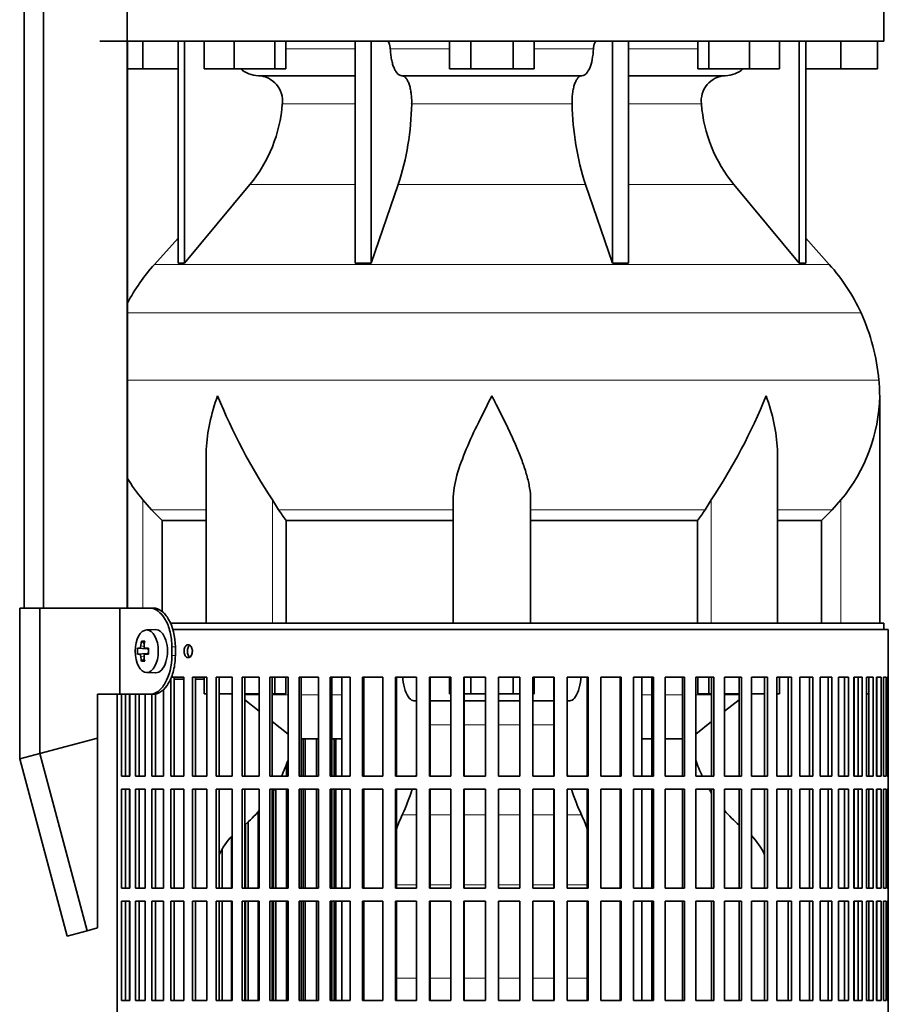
# Model space of a CAD drawing. Header units: millimetres. Extents: x 160 to 768, y -1238 to 1433.
# Tile 11 of 15: x 500 to 702, y 86 to 315. Entities that reach past the tile are written whole.
import ezdxf

# ---------------------------------------------------------------- set-up
doc = ezdxf.new("R2010")
doc.units = ezdxf.units.MM
for name, color, linetype in [('LOW_134-5', 7, 'Continuous'), ('M5X8_UNI7687', 7, 'Continuous'), ('VSI134_DIFFUSORE', 7, 'Continuous'), ('VSI134_FILTRO_A', 7, 'Continuous'), ('VSI134_FILTRO_B', 7, 'Continuous'), ('VSI134_SUPPORTO_', 7, 'Continuous'), ('VSI134_TERMINALE', 7, 'Continuous')]:
    doc.layers.add(name, color=color, linetype=linetype)

# ---------------------------------------------------------------- blocks, each defined once
blk = doc.blocks.new('SE3')
at = {"layer": 'LOW_134-5', "color": 7, "linetype": 'Continuous', "lineweight": 35}
for p, q in [((501.38, 178.18), (501.38, 919.68)), ((505.93, 178.18), (505.93, 919.68)), ((525.31, 919.68), (525.31, 178.18)), ((525.38, 309.68), (525.38, 178.18))]:
    blk.add_line(p, q, dxfattribs=at)
at = {"layer": 'M5X8_UNI7687', "color": 7, "linetype": 'Continuous', "lineweight": 35}
for p, q in [((531.9, 173.18), (529.8, 173.11)), ((528.64, 170.52), (529.3, 169.98)), ((527.74, 168.88), (529.97, 168.72)), ((527.74, 167.49), (529.97, 167.65)), ((529.48, 168.89), (530.28, 168.81)), ((530.28, 167.56), (529.48, 167.47)), ((528.64, 165.85), (529.3, 166.39)), ((529.8, 163.25), (531.9, 163.18))]:
    blk.add_line(p, q, dxfattribs=at)
at = {"layer": 'M5X8_UNI7687', "color": 4, "linetype": 'Continuous', "lineweight": 9}
for p, q in [((528.46, 169.39), (529.25, 169.31)), ((529.97, 168.72), (528.19, 168.89)), ((528.19, 167.47), (529.97, 167.65)), ((529.24, 167.05), (528.46, 166.98)), ((529.5, 168.89), (530.28, 168.81)), ((530.28, 167.56), (529.5, 167.47))]:
    blk.add_line(p, q, dxfattribs=at)
at = {"layer": 'M5X8_UNI7687', "color": 7, "linetype": 'Continuous', "lineweight": 35}
blk.add_arc((536.99, 168.18), 9.27, 175.7167, 184.2833, dxfattribs=at)
blk.add_ellipse((529.85, 168.18), major_axis=(0, -4.93), ratio=0.544639, dxfattribs=at)
for centre, major_axis, ratio, start_param, end_param in [((531.95, 168.18), (0, -5), 0.544639, 0, 3.159643), ((537.22, 168.18), (0, 10), 0.882948, 1.335108, 1.449667), ((535.3, 165.12), (-7.92, 4.79), 0.318449, -0.559729, -0.410036), ((537.05, 168.18), (0, 10), 0.788011, 1.335108, 1.449667), ((537.14, 168.03), (-9.97, 0.73), 0.047468, -0.453089, -0.33853), ((537.14, 168.34), (-9.97, -0.73), 0.047468, 0.33853, 0.453089), ((537.22, 168.18), (0, -10), 0.882948, 4.833518, 4.948078), ((537.05, 168.18), (0, -10), 0.788011, 4.833518, 4.948078), ((537.14, 168.03), (-9.97, 0.73), 0.047468, -0.809907, -0.695348), ((537.14, 168.34), (-9.97, -0.73), 0.047468, 0.695348, 0.809907), ((529.96, 169.22), (0.975, -0.099), 0.510424, 4.771824, 5.100533), ((529.96, 167.15), (0.975, 0.099), 0.510424, 1.182652, 1.511361), ((533.63, 168.18), (0, 9.26), 0.361923, 1.49595, 1.645642), ((535.3, 171.25), (-7.92, -4.79), 0.318449, 0.410036, 0.559729)]:
    blk.add_ellipse(centre, major_axis=major_axis, ratio=ratio, start_param=start_param, end_param=end_param, dxfattribs=at)
for points in [[(528.19, 168.89), (528.19, 168.89), (528.21, 168.9), (528.23, 168.9), (528.25, 168.92), (528.27, 168.93), (528.29, 168.95), (528.32, 168.98), (528.34, 169.01), (528.36, 169.04), (528.37, 169.08), (528.39, 169.12), (528.41, 169.16), (528.42, 169.2), (528.43, 169.25), (528.44, 169.29), (528.45, 169.34), (528.46, 169.37), (528.46, 169.39)], [(529.23, 169.39), (529.23, 169.37), (529.23, 169.34), (529.23, 169.29), (529.23, 169.25), (529.24, 169.2), (529.25, 169.16), (529.26, 169.12), (529.27, 169.08), (529.29, 169.04), (529.31, 169.01), (529.33, 168.98), (529.36, 168.95), (529.38, 168.93), (529.41, 168.92), (529.44, 168.9), (529.47, 168.9), (529.49, 168.89), (529.5, 168.89)], [(528.46, 166.98), (528.46, 166.99), (528.45, 167.03), (528.44, 167.07), (528.43, 167.12), (528.42, 167.16), (528.41, 167.21), (528.39, 167.25), (528.37, 167.29), (528.36, 167.33), (528.34, 167.36), (528.32, 167.39), (528.29, 167.41), (528.27, 167.43), (528.25, 167.45), (528.23, 167.46), (528.21, 167.47), (528.19, 167.47), (528.19, 167.47)], [(529.5, 167.47), (529.49, 167.47), (529.47, 167.47), (529.44, 167.46), (529.41, 167.45), (529.38, 167.43), (529.36, 167.41), (529.33, 167.39), (529.31, 167.36), (529.29, 167.33), (529.27, 167.29), (529.26, 167.25), (529.25, 167.21), (529.24, 167.16), (529.23, 167.12), (529.23, 167.07), (529.23, 167.03), (529.23, 166.99), (529.23, 166.98)]]:
    blk.add_open_spline(points, degree=3, dxfattribs=at)
at = {"layer": 'VSI134_DIFFUSORE', "color": 7, "linetype": 'Continuous', "lineweight": 35}
for p, q in [((700.94, 309.68), (700.94, 319.68)), ((518.94, 309.68), (700.94, 309.68)), ((528.94, 303.28), (528.94, 309.68)), ((537.12, 309.68), (537.12, 258.23)), ((538.65, 309.68), (538.65, 258.23)), ((543.19, 303.28), (543.19, 309.68)), ((550.13, 303.28), (550.13, 309.68)), ((559.61, 303.28), (559.61, 309.68)), ((562.15, 303.28), (562.15, 309.68)), ((578.25, 309.68), (578.25, 258.23)), ((581.94, 309.68), (581.94, 258.23)), ((600.13, 303.28), (600.13, 309.68)), ((605.04, 303.28), (605.04, 309.68)), ((614.85, 303.28), (614.85, 309.68)), ((619.76, 303.28), (619.76, 309.68)), ((637.95, 309.68), (637.95, 258.23)), ((641.64, 309.68), (641.64, 258.23)), ((657.74, 303.28), (657.74, 309.68)), ((660.28, 303.28), (660.28, 309.68)), ((669.76, 303.28), (669.76, 309.68)), ((676.7, 303.28), (676.7, 309.68)), ((681.24, 309.68), (681.24, 258.23)), ((682.77, 309.68), (682.77, 258.23)), ((690.94, 303.28), (690.94, 309.68)), ((699.44, 303.28), (699.44, 309.68)), ((528.94, 303.28), (525.38, 303.28)), ((537.12, 303.28), (528.94, 303.28)), ((550.13, 303.28), (543.19, 303.28)), ((559.61, 303.28), (550.13, 303.28)), ((555.77, 301.68), (578.25, 301.68)), ((562.15, 303.28), (559.61, 303.28)), ((589.04, 301.68), (630.85, 301.68)), ((605.04, 303.28), (600.13, 303.28)), ((614.85, 303.28), (605.04, 303.28)), ((619.76, 303.28), (614.85, 303.28)), ((641.64, 301.68), (664.12, 301.68)), ((660.28, 303.28), (657.74, 303.28)), ((669.76, 303.28), (660.28, 303.28)), ((676.7, 303.28), (669.76, 303.28)), ((690.94, 303.28), (682.77, 303.28)), ((699.44, 303.28), (690.94, 303.28)), ((538.65, 258.23), (553.8, 276.44)), ((581.94, 258.23), (588.22, 276.44)), ((631.67, 276.44), (637.95, 258.23)), ((666.09, 276.44), (681.24, 258.23)), ((537.12, 264), (531.65, 257.93)), ((688.24, 257.93), (682.77, 264)), ((537.12, 258.23), (538.65, 258.23)), ((578.25, 258.23), (581.94, 258.23)), ((637.95, 258.23), (641.64, 258.23)), ((681.24, 258.23), (682.77, 258.23)), ((699.94, 174.68), (699.94, 227.42)), ((543.67, 214.04), (543.67, 174.68)), ((676.22, 174.68), (676.22, 214.04)), ((530.96, 200.98), (528.94, 203.28)), ((560.45, 200.98), (559.03, 203.28)), ((600.94, 174.68), (600.94, 203.28)), ((618.94, 174.68), (618.94, 203.28)), ((660.86, 203.28), (659.43, 200.98)), ((690.94, 203.28), (688.93, 200.98)), ((533.47, 198.54), (543.67, 198.54)), ((533.47, 177.31), (533.47, 198.54)), ((562.23, 198.54), (600.94, 198.54)), ((562.23, 174.68), (562.23, 198.54)), ((618.94, 198.54), (657.65, 198.54)), ((657.65, 198.54), (657.65, 174.68)), ((676.22, 198.54), (686.42, 198.54)), ((686.42, 198.54), (686.42, 174.68))]:
    blk.add_line(p, q, dxfattribs=at)
at = {"layer": 'VSI134_DIFFUSORE', "color": 4, "linetype": 'Continuous', "lineweight": 9}
for p, q in [((562.15, 307.91), (578.25, 307.91)), ((586.37, 307.91), (600.13, 307.91)), ((619.76, 307.91), (633.52, 307.91)), ((641.64, 307.91), (657.74, 307.91)), ((578.25, 295.14), (561.32, 295.14)), ((628.56, 295.14), (591.33, 295.14)), ((658.57, 295.14), (641.64, 295.14)), ((553.8, 276.44), (578.25, 276.44)), ((588.22, 276.44), (631.67, 276.44)), ((641.64, 276.44), (666.09, 276.44)), ((531.65, 257.93), (688.24, 257.93)), ((695.61, 246.67), (525.38, 246.67)), ((525.38, 231.04), (699.77, 231.04)), ((528.94, 178.18), (528.94, 203.28)), ((559.03, 174.68), (559.03, 203.28)), ((660.86, 174.68), (660.86, 203.28)), ((690.94, 174.68), (690.94, 203.28)), ((543.67, 200.98), (530.96, 200.98)), ((600.94, 200.98), (560.45, 200.98)), ((618.94, 200.98), (659.43, 200.98)), ((676.22, 200.98), (688.93, 200.98))]:
    blk.add_line(p, q, dxfattribs=at)
at = {"layer": 'VSI134_DIFFUSORE', "color": 7, "linetype": 'Continuous', "lineweight": 35}
for centre, radius, start, end in [((556, 308.36), 6.68, 229.5852, 268.0094), ((555.49, 295.82), 5.87, 353.3223, 87.2173), ((664.38, 295.84), 5.85, 92.5772, 186.8833), ((663.89, 308.36), 6.68, 271.9979, 310.3729), ((528.01, 297.66), 33.4, 320.5472, 355.6594), ((526.38, 296.34), 64.97, 342.1602, 358.9354), ((695.02, 296.59), 66.48, 181.2569, 197.6475), ((691.98, 297.71), 33.51, 184.3996, 219.3938), ((564.34, 228.48), 44, 138, 152.3158), ((655.54, 228.48), 44, 24.4088, 42), ((650.99, 226.42), 49, 5.4174, 24.4088), ((661.44, 227.41), 38.5, 359.9861, 5.4174), ((672.13, 278.35), 135.74, 202.0412, 213.5763), ((547.76, 278.35), 135.74, 326.4237, 337.9588), ((661.25, 228.09), 38.7, 320.1094, 358.9842), ((558.64, 228.09), 38.7, 210.5496, 219.8906), ((593.57, 223.2), 39.88, 213.8582, 218.2062), ((626.32, 223.2), 39.88, 321.7938, 326.1418)]:
    blk.add_arc(centre, radius, start, end, dxfattribs=at)
for points, knots in [([(585.61, 309.68), (585.66, 309.68), (585.7, 309.67), (585.8, 309.63), (585.84, 309.6), (585.97, 309.47), (586.05, 309.34), (586.19, 309.01), (586.25, 308.82), (586.33, 308.39), (586.36, 308.15), (586.37, 307.91)], [0, 0, 0, 0, 0.125, 0.125, 0.25, 0.25, 0.5, 0.5, 0.75, 0.75, 1, 1, 1, 1]), ([(633.52, 307.91), (633.53, 308.15), (633.55, 308.38), (633.62, 308.71), (633.64, 308.81), (633.7, 309), (633.73, 309.09), (633.8, 309.26), (633.84, 309.33), (633.92, 309.45), (633.96, 309.51), (634.05, 309.6), (634.09, 309.63), (634.18, 309.67), (634.23, 309.68), (634.28, 309.68)], [0, 0, 0, 0, 0.25, 0.25, 0.375, 0.375, 0.5, 0.5, 0.625, 0.625, 0.75, 0.75, 0.875, 0.875, 1, 1, 1, 1]), ([(589.04, 301.68), (588.87, 301.68), (588.71, 301.72), (588.47, 301.84), (588.39, 301.89), (588.23, 302), (588.16, 302.07), (587.93, 302.29), (587.78, 302.48), (587.5, 302.93), (587.37, 303.18), (587.13, 303.74), (587.02, 304.06), (586.82, 304.73), (586.73, 305.09), (586.58, 305.84), (586.52, 306.24), (586.42, 307.06), (586.39, 307.48), (586.37, 307.91)], [0, 0, 0, 0, 0.125, 0.125, 0.1875, 0.1875, 0.25, 0.25, 0.375, 0.375, 0.5, 0.5, 0.625, 0.625, 0.75, 0.75, 0.875, 0.875, 1, 1, 1, 1]), ([(633.52, 307.91), (633.44, 306.2), (633.13, 304.6), (632.15, 302.33), (631.5, 301.68), (630.85, 301.68)], [0, 0, 0, 0, 0.5, 0.5, 1, 1, 1, 1]), ([(589.04, 301.68), (589.12, 301.68), (589.2, 301.67), (589.35, 301.63), (589.43, 301.6), (589.67, 301.47), (589.82, 301.34), (590.11, 301), (590.25, 300.8), (590.44, 300.44), (590.5, 300.31), (590.62, 300.03), (590.68, 299.88), (590.84, 299.42), (590.94, 299.09), (591.06, 298.55), (591.1, 298.37), (591.16, 297.99), (591.19, 297.8), (591.27, 297.21), (591.31, 296.8), (591.34, 295.97), (591.35, 295.55), (591.33, 295.14)], [0, 0, 0, 0, 0.0625, 0.0625, 0.125, 0.125, 0.25, 0.25, 0.375, 0.375, 0.4375, 0.4375, 0.5, 0.5, 0.625, 0.625, 0.6875, 0.6875, 0.75, 0.75, 0.875, 0.875, 1, 1, 1, 1]), ([(628.56, 295.14), (628.54, 295.55), (628.54, 295.97), (628.57, 296.59), (628.59, 296.79), (628.62, 297.2), (628.64, 297.4), (628.72, 297.99), (628.79, 298.37), (628.91, 298.91), (628.95, 299.08), (629.05, 299.42), (629.15, 299.74), (629.26, 300.03), (629.38, 300.3), (629.45, 300.44), (629.64, 300.8), (629.78, 301.01), (630.07, 301.34), (630.22, 301.47), (630.54, 301.64), (630.69, 301.68), (630.85, 301.68)], [0, 0, 0, 0, 0.125, 0.125, 0.1875, 0.1875, 0.25, 0.25, 0.375, 0.375, 0.4375, 0.4375, 0.5, 0.5625, 0.5625, 0.625, 0.625, 0.75, 0.75, 0.875, 0.875, 1, 1, 1, 1]), ([(543.67, 214.03), (543.67, 214.35), (543.67, 214.68), (543.82, 219.05), (544.81, 223.26), (546.3, 227.41)], [0.4601729, 0.4601729, 0.4601729, 0.4601729, 0.5, 0.5, 1, 1, 1, 1]), ([(600.94, 203.28), (600.94, 205.11), (601.3, 207.05), (602.4, 210.99), (603.15, 213), (604.86, 217.1), (605.82, 219.14), (607.32, 222.22), (607.84, 223.25), (608.88, 225.32), (609.42, 226.38), (609.94, 227.41)], [0, 0, 0, 0, 0.25, 0.25, 0.5, 0.5, 0.75, 0.75, 0.875, 0.875, 1, 1, 1, 1]), ([(618.94, 203.28), (618.94, 204.19), (618.85, 205.13), (618.54, 207.03), (618.32, 208), (617.91, 209.48), (617.76, 209.98), (617.44, 210.98), (617.26, 211.48), (616.72, 212.98), (616.33, 213.99), (615.48, 216.02), (615.03, 217.04), (614.08, 219.09), (613.59, 220.13), (612.57, 222.21), (612.06, 223.24), (611.27, 224.8), (611.01, 225.32), (610.61, 226.1), (610.48, 226.36), (610.21, 226.89), (610.08, 227.15), (609.94, 227.41)], [0, 0, 0, 0, 0.125, 0.125, 0.25, 0.25, 0.3125, 0.3125, 0.375, 0.375, 0.5, 0.5, 0.625, 0.625, 0.75, 0.75, 0.875, 0.875, 0.9375, 0.9375, 0.96875, 0.96875, 1, 1, 1, 1]), ([(676.22, 214.03), (676.22, 214.35), (676.21, 214.68), (676.06, 219.05), (675.08, 223.26), (673.58, 227.41)], [0.4601729, 0.4601729, 0.4601729, 0.4601729, 0.5, 0.5, 1, 1, 1, 1])]:
    blk.add_open_spline(points, degree=3, knots=knots, dxfattribs=at)
for points in [[(533.47, 198.54), (532.6, 199.32), (531.76, 200.14), (530.96, 200.98)], [(688.93, 200.98), (688.13, 200.14), (687.29, 199.32), (686.42, 198.54)]]:
    blk.add_open_spline(points, degree=3, dxfattribs=at)
at = {"layer": 'VSI134_FILTRO_A', "color": 7, "linetype": 'Continuous', "lineweight": 35}
for p, q in [((701.94, 173.18), (535.85, 173.18)), ((701.94, -27.82), (701.94, 173.18)), ((538.5, 162.18), (535.46, 162.18)), ((536.25, 162.18), (536.25, 139.18)), ((538.5, 162.18), (538.5, 139.18)), ((540.45, 162.18), (540.45, 139.18)), ((543.83, 162.18), (540.45, 162.18)), ((541.19, 162.18), (541.19, 139.18)), ((543.83, 162.18), (543.83, 139.18)), ((545.97, 162.18), (545.97, 139.18)), ((549.66, 162.18), (545.97, 162.18)), ((546.65, 162.18), (546.65, 139.18)), ((549.66, 162.18), (549.66, 139.18)), ((551.98, 162.18), (551.98, 139.18)), ((555.94, 162.18), (551.98, 162.18)), ((552.58, 162.18), (552.58, 139.18)), ((555.94, 162.18), (555.94, 139.18)), ((558.42, 162.18), (558.42, 139.18)), ((562.64, 162.18), (558.42, 162.18)), ((558.96, 162.18), (558.96, 139.18)), ((562.64, 162.18), (562.64, 139.18)), ((565.26, 162.18), (565.26, 139.18)), ((569.7, 162.18), (565.26, 162.18)), ((565.72, 162.18), (565.72, 139.18)), ((569.7, 162.18), (569.7, 139.18)), ((572.44, 162.18), (572.44, 139.18)), ((577.06, 162.18), (572.44, 162.18)), ((572.82, 162.18), (572.82, 139.18)), ((577.06, 162.18), (577.06, 139.18)), ((579.91, 162.18), (579.91, 139.18)), ((584.67, 162.18), (579.91, 162.18)), ((580.21, 162.18), (580.21, 139.18)), ((584.67, 162.18), (584.67, 139.18)), ((587.6, 162.18), (587.6, 139.18)), ((592.48, 162.18), (587.6, 162.18)), ((587.82, 162.18), (587.82, 139.18)), ((592.48, 162.18), (592.48, 139.18)), ((595.46, 162.18), (595.46, 139.18)), ((600.42, 162.18), (595.46, 162.18)), ((595.59, 162.18), (595.59, 139.18)), ((600.42, 162.18), (600.42, 139.18)), ((603.44, 162.18), (603.44, 139.18)), ((608.43, 162.18), (603.44, 162.18)), ((603.48, 162.18), (603.48, 139.18)), ((608.43, 162.18), (608.43, 139.18)), ((611.46, 162.18), (611.46, 139.18)), ((616.45, 162.18), (611.46, 162.18)), ((616.41, 162.18), (616.41, 139.18)), ((616.45, 162.18), (616.45, 139.18)), ((619.47, 162.18), (619.47, 139.18)), ((624.43, 162.18), (619.47, 162.18)), ((624.3, 162.18), (624.3, 139.18)), ((624.43, 162.18), (624.43, 139.18)), ((627.41, 162.18), (627.41, 139.18)), ((632.29, 162.18), (627.41, 162.18)), ((632.07, 162.18), (632.07, 139.18)), ((632.29, 162.18), (632.29, 139.18)), ((635.21, 162.18), (635.21, 139.18)), ((639.98, 162.18), (635.21, 162.18)), ((639.68, 162.18), (639.68, 139.18)), ((639.98, 162.18), (639.98, 139.18)), ((642.83, 162.18), (642.83, 139.18)), ((647.45, 162.18), (642.83, 162.18)), ((647.07, 162.18), (647.07, 139.18)), ((647.45, 162.18), (647.45, 139.18)), ((650.19, 162.18), (650.19, 139.18)), ((654.63, 162.18), (650.19, 162.18)), ((654.17, 162.18), (654.17, 139.18)), ((654.63, 162.18), (654.63, 139.18)), ((657.25, 162.18), (657.25, 139.18)), ((661.47, 162.18), (657.25, 162.18)), ((660.93, 162.18), (660.93, 139.18)), ((661.47, 162.18), (661.47, 139.18)), ((663.95, 162.18), (663.95, 139.18)), ((667.91, 162.18), (663.95, 162.18)), ((667.3, 162.18), (667.3, 139.18)), ((667.91, 162.18), (667.91, 139.18)), ((670.23, 162.18), (670.23, 139.18)), ((673.92, 162.18), (670.23, 162.18)), ((673.24, 162.18), (673.24, 139.18)), ((673.92, 162.18), (673.92, 139.18)), ((679.44, 162.18), (676.06, 162.18)), ((676.06, 162.18), (676.06, 139.18)), ((678.7, 162.18), (678.7, 139.18)), ((679.44, 162.18), (679.44, 139.18)), ((684.43, 162.18), (681.38, 162.18)), ((681.38, 162.18), (681.38, 139.18)), ((683.63, 162.18), (683.63, 139.18)), ((684.43, 162.18), (684.43, 139.18)), ((688.85, 162.18), (686.16, 162.18)), ((686.16, 162.18), (686.16, 139.18)), ((688.01, 162.18), (688.01, 139.18)), ((688.85, 162.18), (688.85, 139.18)), ((692.67, 162.18), (690.36, 162.18)), ((690.36, 162.18), (690.36, 139.18)), ((691.79, 162.18), (691.79, 139.18)), ((692.67, 162.18), (692.67, 139.18)), ((695.87, 162.18), (693.95, 162.18)), ((693.95, 162.18), (693.95, 139.18)), ((694.94, 162.18), (694.94, 139.18)), ((695.87, 162.18), (695.87, 139.18)), ((698.41, 162.18), (696.9, 162.18)), ((696.9, 162.18), (696.9, 139.18)), ((697.45, 162.18), (697.45, 139.18)), ((698.41, 162.18), (698.41, 139.18)), ((700.27, 162.18), (699.19, 162.18)), ((699.19, 162.18), (699.19, 139.18)), ((699.29, 162.18), (699.29, 139.18)), ((700.27, 162.18), (700.27, 139.18)), ((701.45, 162.18), (700.8, 162.18)), ((700.8, 162.18), (700.8, 139.18)), ((701.45, 162.18), (701.45, 139.18)), ((701.93, 162.18), (701.71, 162.18)), ((701.71, 162.18), (701.71, 139.18)), ((701.93, 162.18), (701.93, 139.18)), ((535.46, 161.91), (535.46, 139.18)), ((522.96, 158.18), (522.96, -19.04)), ((524.02, 158.18), (524.02, 139.18)), ((524.95, 158.18), (524.95, 139.18)), ((525.94, 158.18), (525.94, 139.18)), ((527.22, 158.18), (527.22, 139.18)), ((528.1, 158.18), (528.1, 139.18)), ((529.52, 158.18), (529.52, 139.18)), ((531.04, 158.18), (531.04, 139.18)), ((531.88, 158.28), (531.88, 139.18)), ((533.72, 159.28), (533.72, 139.18)), ((525.94, 139.18), (524.02, 139.18)), ((529.52, 139.18), (527.22, 139.18)), ((533.72, 139.18), (531.04, 139.18)), ((538.5, 139.18), (535.46, 139.18)), ((543.83, 139.18), (540.45, 139.18)), ((549.66, 139.18), (545.97, 139.18)), ((555.94, 139.18), (551.98, 139.18)), ((562.64, 139.18), (558.42, 139.18)), ((569.7, 139.18), (565.26, 139.18)), ((577.06, 139.18), (572.44, 139.18)), ((584.67, 139.18), (579.91, 139.18)), ((592.48, 139.18), (587.6, 139.18)), ((600.42, 139.18), (595.46, 139.18)), ((608.43, 139.18), (603.44, 139.18)), ((616.45, 139.18), (611.46, 139.18)), ((624.43, 139.18), (619.47, 139.18)), ((632.29, 139.18), (627.41, 139.18)), ((639.98, 139.18), (635.21, 139.18)), ((647.45, 139.18), (642.83, 139.18)), ((654.63, 139.18), (650.19, 139.18)), ((661.47, 139.18), (657.25, 139.18)), ((667.91, 139.18), (663.95, 139.18)), ((673.92, 139.18), (670.23, 139.18)), ((679.44, 139.18), (676.06, 139.18)), ((684.43, 139.18), (681.38, 139.18)), ((688.85, 139.18), (686.16, 139.18)), ((692.67, 139.18), (690.36, 139.18)), ((695.87, 139.18), (693.95, 139.18)), ((698.41, 139.18), (696.9, 139.18)), ((700.27, 139.18), (699.19, 139.18)), ((701.45, 139.18), (700.8, 139.18)), ((701.93, 139.18), (701.71, 139.18)), ((524.02, 136.18), (524.02, 113.18)), ((525.94, 136.18), (524.02, 136.18)), ((524.95, 136.18), (524.95, 113.18)), ((525.94, 136.18), (525.94, 113.18)), ((527.22, 136.18), (527.22, 113.18)), ((529.52, 136.18), (527.22, 136.18)), ((528.1, 136.18), (528.1, 113.18)), ((529.52, 136.18), (529.52, 113.18)), ((531.04, 136.18), (531.04, 113.18)), ((533.72, 136.18), (531.04, 136.18)), ((531.88, 136.18), (531.88, 113.18)), ((533.72, 136.18), (533.72, 113.18)), ((535.46, 136.18), (535.46, 113.18)), ((538.5, 136.18), (535.46, 136.18)), ((536.25, 136.18), (536.25, 113.18)), ((538.5, 136.18), (538.5, 113.18)), ((540.45, 136.18), (540.45, 113.18)), ((543.83, 136.18), (540.45, 136.18)), ((541.19, 136.18), (541.19, 113.18)), ((543.83, 136.18), (543.83, 113.18)), ((545.97, 136.18), (545.97, 113.18)), ((549.66, 136.18), (545.97, 136.18)), ((546.65, 136.18), (546.65, 113.18)), ((549.66, 136.18), (549.66, 113.18)), ((551.98, 136.18), (551.98, 113.18)), ((555.94, 136.18), (551.98, 136.18)), ((552.58, 136.18), (552.58, 113.18)), ((555.94, 136.18), (555.94, 113.18)), ((558.42, 136.18), (558.42, 113.18)), ((562.64, 136.18), (558.42, 136.18)), ((558.96, 136.18), (558.96, 113.18)), ((562.64, 136.18), (562.64, 113.18)), ((565.26, 136.18), (565.26, 113.18)), ((569.7, 136.18), (565.26, 136.18)), ((565.72, 136.18), (565.72, 113.18)), ((569.7, 136.18), (569.7, 113.18)), ((572.44, 136.18), (572.44, 113.18)), ((577.06, 136.18), (572.44, 136.18)), ((572.82, 136.18), (572.82, 113.18)), ((577.06, 136.18), (577.06, 113.18)), ((579.91, 136.18), (579.91, 113.18)), ((584.67, 136.18), (579.91, 136.18)), ((580.21, 136.18), (580.21, 113.18)), ((584.67, 136.18), (584.67, 113.18)), ((587.6, 136.18), (587.6, 113.18)), ((592.48, 136.18), (587.6, 136.18)), ((587.82, 136.18), (587.82, 113.18)), ((592.48, 136.18), (592.48, 113.18)), ((595.46, 136.18), (595.46, 113.18)), ((600.42, 136.18), (595.46, 136.18)), ((595.59, 136.18), (595.59, 113.18)), ((600.42, 136.18), (600.42, 113.18)), ((603.44, 136.18), (603.44, 113.18)), ((608.43, 136.18), (603.44, 136.18)), ((603.48, 136.18), (603.48, 113.18)), ((608.43, 136.18), (608.43, 113.18)), ((611.46, 136.18), (611.46, 113.18)), ((616.45, 136.18), (611.46, 136.18)), ((616.41, 136.18), (616.41, 113.18)), ((616.45, 136.18), (616.45, 113.18)), ((619.47, 136.18), (619.47, 113.18)), ((624.43, 136.18), (619.47, 136.18)), ((624.3, 136.18), (624.3, 113.18)), ((624.43, 136.18), (624.43, 113.18)), ((627.41, 136.18), (627.41, 113.18)), ((632.29, 136.18), (627.41, 136.18)), ((632.07, 136.18), (632.07, 113.18)), ((632.29, 136.18), (632.29, 113.18)), ((635.21, 136.18), (635.21, 113.18)), ((639.98, 136.18), (635.21, 136.18)), ((639.68, 136.18), (639.68, 113.18)), ((639.98, 136.18), (639.98, 113.18)), ((642.83, 136.18), (642.83, 113.18)), ((647.45, 136.18), (642.83, 136.18)), ((647.07, 136.18), (647.07, 113.18)), ((647.45, 136.18), (647.45, 113.18)), ((650.19, 136.18), (650.19, 113.18)), ((654.63, 136.18), (650.19, 136.18)), ((654.17, 136.18), (654.17, 113.18)), ((654.63, 136.18), (654.63, 113.18)), ((657.25, 136.18), (657.25, 113.18)), ((661.47, 136.18), (657.25, 136.18)), ((660.93, 136.18), (660.93, 113.18)), ((661.47, 136.18), (661.47, 113.18)), ((663.95, 136.18), (663.95, 113.18)), ((667.91, 136.18), (663.95, 136.18)), ((667.3, 136.18), (667.3, 113.18)), ((667.91, 136.18), (667.91, 113.18)), ((670.23, 136.18), (670.23, 113.18)), ((673.92, 136.18), (670.23, 136.18)), ((673.24, 136.18), (673.24, 113.18)), ((673.92, 136.18), (673.92, 113.18)), ((679.44, 136.18), (676.06, 136.18)), ((676.06, 136.18), (676.06, 113.18)), ((678.7, 136.18), (678.7, 113.18)), ((679.44, 136.18), (679.44, 113.18)), ((684.43, 136.18), (681.38, 136.18)), ((681.38, 136.18), (681.38, 113.18)), ((683.63, 136.18), (683.63, 113.18)), ((684.43, 136.18), (684.43, 113.18)), ((688.85, 136.18), (686.16, 136.18)), ((686.16, 136.18), (686.16, 113.18)), ((688.01, 136.18), (688.01, 113.18)), ((688.85, 136.18), (688.85, 113.18)), ((692.67, 136.18), (690.36, 136.18)), ((690.36, 136.18), (690.36, 113.18)), ((691.79, 136.18), (691.79, 113.18)), ((692.67, 136.18), (692.67, 113.18)), ((695.87, 136.18), (693.95, 136.18)), ((693.95, 136.18), (693.95, 113.18)), ((694.94, 136.18), (694.94, 113.18)), ((695.87, 136.18), (695.87, 113.18)), ((698.41, 136.18), (696.9, 136.18)), ((696.9, 136.18), (696.9, 113.18)), ((697.45, 136.18), (697.45, 113.18)), ((698.41, 136.18), (698.41, 113.18)), ((700.27, 136.18), (699.19, 136.18)), ((699.19, 136.18), (699.19, 113.18)), ((699.29, 136.18), (699.29, 113.18)), ((700.27, 136.18), (700.27, 113.18)), ((701.45, 136.18), (700.8, 136.18)), ((700.8, 136.18), (700.8, 113.18)), ((701.45, 136.18), (701.45, 113.18)), ((701.93, 136.18), (701.71, 136.18)), ((701.71, 136.18), (701.71, 113.18)), ((701.93, 136.18), (701.93, 113.18)), ((525.94, 113.18), (524.02, 113.18)), ((529.52, 113.18), (527.22, 113.18)), ((533.72, 113.18), (531.04, 113.18)), ((538.5, 113.18), (535.46, 113.18)), ((543.83, 113.18), (540.45, 113.18)), ((549.66, 113.18), (545.97, 113.18)), ((555.94, 113.18), (551.98, 113.18)), ((562.64, 113.18), (558.42, 113.18)), ((569.7, 113.18), (565.26, 113.18)), ((577.06, 113.18), (572.44, 113.18)), ((584.67, 113.18), (579.91, 113.18)), ((592.48, 113.18), (587.6, 113.18)), ((600.42, 113.18), (595.46, 113.18)), ((608.43, 113.18), (603.44, 113.18)), ((616.45, 113.18), (611.46, 113.18)), ((624.43, 113.18), (619.47, 113.18)), ((632.29, 113.18), (627.41, 113.18)), ((639.98, 113.18), (635.21, 113.18)), ((647.45, 113.18), (642.83, 113.18)), ((654.63, 113.18), (650.19, 113.18)), ((661.47, 113.18), (657.25, 113.18)), ((667.91, 113.18), (663.95, 113.18)), ((673.92, 113.18), (670.23, 113.18)), ((679.44, 113.18), (676.06, 113.18)), ((684.43, 113.18), (681.38, 113.18)), ((688.85, 113.18), (686.16, 113.18)), ((692.67, 113.18), (690.36, 113.18)), ((695.87, 113.18), (693.95, 113.18)), ((698.41, 113.18), (696.9, 113.18)), ((700.27, 113.18), (699.19, 113.18)), ((701.45, 113.18), (700.8, 113.18)), ((701.93, 113.18), (701.71, 113.18)), ((524.02, 110.18), (524.02, 87.18)), ((525.94, 110.18), (524.02, 110.18)), ((524.95, 110.18), (524.95, 87.18)), ((525.94, 110.18), (525.94, 87.18)), ((527.22, 110.18), (527.22, 87.18)), ((529.52, 110.18), (527.22, 110.18)), ((528.1, 110.18), (528.1, 87.18)), ((529.52, 110.18), (529.52, 87.18)), ((531.04, 110.18), (531.04, 87.18)), ((533.72, 110.18), (531.04, 110.18)), ((531.88, 110.18), (531.88, 87.18)), ((533.72, 110.18), (533.72, 87.18)), ((535.46, 110.18), (535.46, 87.18)), ((538.5, 110.18), (535.46, 110.18)), ((536.25, 110.18), (536.25, 87.18)), ((538.5, 110.18), (538.5, 87.18)), ((540.45, 110.18), (540.45, 87.18)), ((543.83, 110.18), (540.45, 110.18)), ((541.19, 110.18), (541.19, 87.18)), ((543.83, 110.18), (543.83, 87.18)), ((545.97, 110.18), (545.97, 87.18)), ((549.66, 110.18), (545.97, 110.18)), ((546.65, 110.18), (546.65, 87.18)), ((549.66, 110.18), (549.66, 87.18)), ((551.98, 110.18), (551.98, 87.18)), ((555.94, 110.18), (551.98, 110.18)), ((552.58, 110.18), (552.58, 87.18)), ((555.94, 110.18), (555.94, 87.18)), ((558.42, 110.18), (558.42, 87.18)), ((562.64, 110.18), (558.42, 110.18)), ((558.96, 110.18), (558.96, 87.18)), ((562.64, 110.18), (562.64, 87.18)), ((565.26, 110.18), (565.26, 87.18)), ((569.7, 110.18), (565.26, 110.18)), ((565.72, 110.18), (565.72, 87.18)), ((569.7, 110.18), (569.7, 87.18)), ((572.44, 110.18), (572.44, 87.18)), ((577.06, 110.18), (572.44, 110.18)), ((572.82, 110.18), (572.82, 87.18)), ((577.06, 110.18), (577.06, 87.18)), ((579.91, 110.18), (579.91, 87.18)), ((584.67, 110.18), (579.91, 110.18)), ((580.21, 110.18), (580.21, 87.18)), ((584.67, 110.18), (584.67, 87.18)), ((587.6, 110.18), (587.6, 87.18)), ((592.48, 110.18), (587.6, 110.18)), ((587.82, 110.18), (587.82, 87.18)), ((592.48, 110.18), (592.48, 87.18)), ((595.46, 110.18), (595.46, 87.18)), ((600.42, 110.18), (595.46, 110.18)), ((595.59, 110.18), (595.59, 87.18)), ((600.42, 110.18), (600.42, 87.18)), ((603.44, 110.18), (603.44, 87.18)), ((608.43, 110.18), (603.44, 110.18)), ((603.48, 110.18), (603.48, 87.18)), ((608.43, 110.18), (608.43, 87.18)), ((611.46, 110.18), (611.46, 87.18)), ((616.45, 110.18), (611.46, 110.18)), ((616.41, 110.18), (616.41, 87.18)), ((616.45, 110.18), (616.45, 87.18)), ((619.47, 110.18), (619.47, 87.18)), ((624.43, 110.18), (619.47, 110.18)), ((624.3, 110.18), (624.3, 87.18)), ((624.43, 110.18), (624.43, 87.18)), ((627.41, 110.18), (627.41, 87.18)), ((632.29, 110.18), (627.41, 110.18)), ((632.07, 110.18), (632.07, 87.18)), ((632.29, 110.18), (632.29, 87.18)), ((635.21, 110.18), (635.21, 87.18)), ((639.98, 110.18), (635.21, 110.18)), ((639.68, 110.18), (639.68, 87.18)), ((639.98, 110.18), (639.98, 87.18)), ((642.83, 110.18), (642.83, 87.18)), ((647.45, 110.18), (642.83, 110.18)), ((647.07, 110.18), (647.07, 87.18)), ((647.45, 110.18), (647.45, 87.18)), ((650.19, 110.18), (650.19, 87.18)), ((654.63, 110.18), (650.19, 110.18)), ((654.17, 110.18), (654.17, 87.18)), ((654.63, 110.18), (654.63, 87.18)), ((657.25, 110.18), (657.25, 87.18)), ((661.47, 110.18), (657.25, 110.18)), ((660.93, 110.18), (660.93, 87.18)), ((661.47, 110.18), (661.47, 87.18)), ((663.95, 110.18), (663.95, 87.18)), ((667.91, 110.18), (663.95, 110.18)), ((667.3, 110.18), (667.3, 87.18)), ((667.91, 110.18), (667.91, 87.18)), ((670.23, 110.18), (670.23, 87.18)), ((673.92, 110.18), (670.23, 110.18)), ((673.24, 110.18), (673.24, 87.18)), ((673.92, 110.18), (673.92, 87.18)), ((679.44, 110.18), (676.06, 110.18)), ((676.06, 110.18), (676.06, 87.18)), ((678.7, 110.18), (678.7, 87.18)), ((679.44, 110.18), (679.44, 87.18)), ((684.43, 110.18), (681.38, 110.18)), ((681.38, 110.18), (681.38, 87.18)), ((683.63, 110.18), (683.63, 87.18)), ((684.43, 110.18), (684.43, 87.18)), ((688.85, 110.18), (686.16, 110.18)), ((686.16, 110.18), (686.16, 87.18)), ((688.01, 110.18), (688.01, 87.18)), ((688.85, 110.18), (688.85, 87.18)), ((692.67, 110.18), (690.36, 110.18)), ((690.36, 110.18), (690.36, 87.18)), ((691.79, 110.18), (691.79, 87.18)), ((692.67, 110.18), (692.67, 87.18)), ((695.87, 110.18), (693.95, 110.18)), ((693.95, 110.18), (693.95, 87.18)), ((694.94, 110.18), (694.94, 87.18)), ((695.87, 110.18), (695.87, 87.18)), ((698.41, 110.18), (696.9, 110.18)), ((696.9, 110.18), (696.9, 87.18)), ((697.45, 110.18), (697.45, 87.18)), ((698.41, 110.18), (698.41, 87.18)), ((700.27, 110.18), (699.19, 110.18)), ((699.19, 110.18), (699.19, 87.18)), ((699.29, 110.18), (699.29, 87.18)), ((700.27, 110.18), (700.27, 87.18)), ((701.45, 110.18), (700.8, 110.18)), ((700.8, 110.18), (700.8, 87.18)), ((701.45, 110.18), (701.45, 87.18)), ((701.93, 110.18), (701.71, 110.18)), ((701.71, 110.18), (701.71, 87.18)), ((701.93, 110.18), (701.93, 87.18)), ((525.94, 87.18), (524.02, 87.18)), ((529.52, 87.18), (527.22, 87.18)), ((533.72, 87.18), (531.04, 87.18)), ((538.5, 87.18), (535.46, 87.18)), ((543.83, 87.18), (540.45, 87.18)), ((549.66, 87.18), (545.97, 87.18)), ((555.94, 87.18), (551.98, 87.18)), ((562.64, 87.18), (558.42, 87.18)), ((569.7, 87.18), (565.26, 87.18)), ((577.06, 87.18), (572.44, 87.18)), ((584.67, 87.18), (579.91, 87.18)), ((592.48, 87.18), (587.6, 87.18)), ((600.42, 87.18), (595.46, 87.18)), ((608.43, 87.18), (603.44, 87.18)), ((616.45, 87.18), (611.46, 87.18)), ((624.43, 87.18), (619.47, 87.18)), ((632.29, 87.18), (627.41, 87.18)), ((639.98, 87.18), (635.21, 87.18)), ((647.45, 87.18), (642.83, 87.18)), ((654.63, 87.18), (650.19, 87.18)), ((661.47, 87.18), (657.25, 87.18)), ((667.91, 87.18), (663.95, 87.18)), ((673.92, 87.18), (670.23, 87.18)), ((679.44, 87.18), (676.06, 87.18)), ((684.43, 87.18), (681.38, 87.18)), ((688.85, 87.18), (686.16, 87.18)), ((692.67, 87.18), (690.36, 87.18)), ((695.87, 87.18), (693.95, 87.18)), ((698.41, 87.18), (696.9, 87.18)), ((700.27, 87.18), (699.19, 87.18)), ((701.45, 87.18), (700.8, 87.18)), ((701.93, 87.18), (701.71, 87.18))]:
    blk.add_line(p, q, dxfattribs=at)
for points, knots in [([(538.51, 168.18), (538.51, 168.35), (538.53, 168.52), (538.57, 168.68), (538.6, 168.84), (538.65, 168.99), (538.72, 169.12), (538.79, 169.25), (538.87, 169.37), (538.96, 169.46), (539.05, 169.54), (539.15, 169.61), (539.26, 169.65), (539.36, 169.68), (539.47, 169.69), (539.58, 169.67), (539.69, 169.65), (539.79, 169.61), (539.89, 169.53), (539.99, 169.46), (540.08, 169.36), (540.16, 169.24), (540.24, 169.12), (540.3, 168.98), (540.35, 168.83), (540.39, 168.67), (540.42, 168.51), (540.44, 168.34), (540.44, 168.29), (540.44, 168.24), (540.44, 168.18), (540.44, 168.02), (540.42, 167.85), (540.39, 167.69), (540.35, 167.53), (540.3, 167.38), (540.23, 167.25), (540.16, 167.12), (540.07, 167), (539.98, 166.91), (539.89, 166.82), (539.79, 166.76), (539.68, 166.72), (539.57, 166.68), (539.46, 166.67), (539.36, 166.69), (539.25, 166.71), (539.14, 166.76), (539.05, 166.83), (538.95, 166.91), (538.86, 167.01), (538.79, 167.13), (538.71, 167.25), (538.65, 167.39), (538.6, 167.54), (538.56, 167.69), (538.53, 167.86), (538.52, 168.03), (538.52, 168.08), (538.51, 168.13), (538.51, 168.18)], [0, 0, 0, 0, 0.053705, 0.053705, 0.053705, 0.107409, 0.107409, 0.107409, 0.161118, 0.161118, 0.161118, 0.21483, 0.21483, 0.21483, 0.268537, 0.268537, 0.268537, 0.322238, 0.322238, 0.322238, 0.375943, 0.375943, 0.375943, 0.429653, 0.429653, 0.429653, 0.483364, 0.483364, 0.483364, 0.5, 0.5, 0.5, 0.553705, 0.553705, 0.553705, 0.607409, 0.607409, 0.607409, 0.661118, 0.661118, 0.661118, 0.71483, 0.71483, 0.71483, 0.768537, 0.768537, 0.768537, 0.822238, 0.822238, 0.822238, 0.875943, 0.875943, 0.875943, 0.929653, 0.929653, 0.929653, 0.983364, 0.983364, 0.983364, 1, 1, 1, 1]), ([(539.85, 169.56), (539.84, 169.55), (539.83, 169.54), (539.81, 169.53), (539.72, 169.46), (539.63, 169.36), (539.55, 169.24), (539.48, 169.12), (539.42, 168.98), (539.37, 168.83), (539.33, 168.67), (539.3, 168.51), (539.28, 168.34), (539.28, 168.29), (539.28, 168.24), (539.28, 168.18), (539.28, 168.02), (539.3, 167.85), (539.33, 167.69), (539.37, 167.53), (539.42, 167.38), (539.49, 167.25), (539.55, 167.12), (539.64, 167), (539.73, 166.91), (539.76, 166.87), (539.81, 166.84), (539.85, 166.81)], [0.3155206, 0.3155206, 0.3155206, 0.3155206, 0.3222379, 0.3222379, 0.3222379, 0.3759422, 0.3759422, 0.3759422, 0.429653, 0.429653, 0.429653, 0.483364, 0.483364, 0.483364, 0.5, 0.5, 0.5, 0.5537044, 0.5537044, 0.5537044, 0.6074086, 0.6074086, 0.6074086, 0.6611174, 0.6611174, 0.6611174, 0.6840717, 0.6840717, 0.6840717, 0.6840717])]:
    blk.add_open_spline(points, degree=3, knots=knots, dxfattribs=at)
at = {"layer": 'VSI134_FILTRO_B', "color": 7, "linetype": 'Continuous', "lineweight": 35}
for p, q in [((566.13, 147.89), (566.13, 139.18)), ((566.63, 147.89), (566.63, 139.18)), ((569.23, 147.89), (569.23, 139.18)), ((573.34, 147.89), (573.34, 139.18)), ((573.77, 147.89), (573.77, 139.18)), ((562.3, 141.97), (562.3, 139.18)), ((559.24, 135.72), (559.24, 113.18)), ((559.82, 136.18), (559.82, 113.18)), ((562.3, 136.18), (562.3, 113.18)), ((566.13, 136.18), (566.13, 113.18)), ((566.63, 136.18), (566.63, 113.18)), ((569.23, 136.18), (569.23, 113.18)), ((573.34, 136.18), (573.34, 113.18)), ((573.77, 136.18), (573.77, 113.18)), ((555.72, 130.96), (555.72, 113.18)), ((552.74, 127.99), (552.74, 113.18)), ((553.39, 128.57), (553.39, 113.18)), ((549.56, 125.25), (549.56, 113.18)), ((547.39, 122.38), (547.39, 113.18)), ((546.68, 121), (546.68, 113.18)), ((546.68, 110.18), (546.68, 87.18)), ((547.39, 110.18), (547.39, 87.18)), ((549.56, 110.18), (549.56, 87.18)), ((552.74, 110.18), (552.74, 87.18)), ((553.39, 110.18), (553.39, 87.18)), ((555.72, 110.18), (555.72, 87.18)), ((559.24, 110.18), (559.24, 87.18)), ((559.82, 110.18), (559.82, 87.18)), ((562.3, 110.18), (562.3, 87.18)), ((566.13, 110.18), (566.13, 87.18)), ((566.63, 110.18), (566.63, 87.18)), ((569.23, 110.18), (569.23, 87.18)), ((573.34, 110.18), (573.34, 87.18)), ((573.77, 110.18), (573.77, 87.18))]:
    blk.add_line(p, q, dxfattribs=at)
at = {"layer": 'VSI134_SUPPORTO_', "color": 7, "linetype": 'Continuous', "lineweight": 35}
for p, q in [((700.94, 174.68), (535.31, 174.68)), ((700.94, 173.18), (700.94, 174.68)), ((543.19, 158.28), (543.19, 162.18)), ((559.61, 158.28), (559.61, 162.18)), ((562.15, 158.28), (562.15, 162.18)), ((575.12, 139.18), (575.12, 162.18)), ((600.13, 158.28), (600.13, 162.18)), ((605.04, 158.28), (605.04, 162.18)), ((614.85, 158.28), (614.85, 162.18)), ((619.76, 158.28), (619.76, 162.18)), ((644.77, 139.18), (644.77, 162.18)), ((657.74, 158.28), (657.74, 162.18)), ((660.28, 158.28), (660.28, 162.18)), ((676.7, 158.28), (676.7, 162.18)), ((694.02, 162.18), (694.02, 139.18)), ((538.5, 161.68), (536.25, 161.68)), ((543.19, 161.68), (541.19, 161.68)), ((525.87, 158.18), (525.87, 139.18)), ((543.83, 158.28), (543.19, 158.28)), ((549.66, 158.28), (546.65, 158.28)), ((555.94, 158.28), (552.58, 158.28)), ((559.61, 158.28), (558.96, 158.28)), ((562.15, 158.28), (559.61, 158.28)), ((600.42, 158.28), (600.13, 158.28)), ((605.04, 158.28), (603.48, 158.28)), ((608.43, 158.28), (605.04, 158.28)), ((614.85, 158.28), (611.46, 158.28)), ((616.41, 158.28), (614.85, 158.28)), ((619.76, 158.28), (619.47, 158.28)), ((660.28, 158.28), (657.74, 158.28)), ((660.93, 158.28), (660.28, 158.28)), ((667.3, 158.28), (663.95, 158.28)), ((673.24, 158.28), (670.23, 158.28)), ((676.7, 158.28), (676.06, 158.28)), ((697.45, 158.28), (696.9, 158.28)), ((699.29, 158.28), (699.19, 158.28)), ((552.58, 156.9), (555.94, 154.25)), ((592.48, 156.68), (591.87, 156.68)), ((600.42, 156.68), (595.59, 156.68)), ((608.43, 156.68), (603.48, 156.68)), ((616.41, 156.68), (611.46, 156.68)), ((624.3, 156.68), (619.47, 156.68)), ((628.01, 156.68), (627.41, 156.68)), ((663.95, 154.25), (667.3, 156.9)), ((558.96, 151.86), (562.64, 148.95)), ((657.25, 148.95), (660.93, 151.86)), ((565.72, 147.89), (569.7, 147.89)), ((572.82, 147.89), (575.12, 147.89)), ((644.77, 147.89), (647.07, 147.89)), ((650.19, 147.89), (654.17, 147.89)), ((525.87, 136.18), (525.87, 113.18)), ((575.12, 113.18), (575.12, 136.18)), ((644.77, 113.18), (644.77, 136.18)), ((694.02, 136.18), (694.02, 113.18)), ((525.87, 110.18), (525.87, 87.18)), ((575.12, 87.18), (575.12, 110.18)), ((644.77, 87.18), (644.77, 110.18)), ((694.02, 110.18), (694.02, 87.18))]:
    blk.add_line(p, q, dxfattribs=at)
at = {"layer": 'VSI134_SUPPORTO_', "color": 4, "linetype": 'Continuous', "lineweight": 9}
for p, q in [((555.94, 158.03), (552.58, 158.03)), ((562.64, 158.03), (558.96, 158.03)), ((569.7, 158.03), (565.72, 158.03)), ((575.12, 158.03), (572.82, 158.03)), ((647.07, 158.03), (644.77, 158.03)), ((654.17, 158.03), (650.19, 158.03)), ((660.93, 158.03), (657.25, 158.03)), ((667.3, 158.03), (663.95, 158.03)), ((595.59, 151.08), (600.42, 151.08)), ((603.48, 151.08), (608.43, 151.08)), ((611.46, 151.08), (616.41, 151.08)), ((619.47, 151.08), (624.3, 151.08)), ((589.15, 130.24), (592.48, 130.24)), ((595.59, 130.24), (600.42, 130.24)), ((603.48, 130.24), (608.43, 130.24)), ((611.46, 130.24), (616.41, 130.24)), ((619.47, 130.24), (624.3, 130.24)), ((627.41, 130.24), (630.74, 130.24)), ((587.82, 113.95), (592.48, 113.95)), ((595.59, 113.95), (600.42, 113.95)), ((603.48, 113.95), (608.43, 113.95)), ((611.46, 113.95), (616.41, 113.95)), ((619.47, 113.95), (624.3, 113.95)), ((627.41, 113.95), (632.07, 113.95)), ((587.82, 92.3), (592.48, 92.3)), ((595.59, 92.3), (600.42, 92.3)), ((603.48, 92.3), (608.43, 92.3)), ((611.46, 92.3), (616.41, 92.3)), ((619.47, 92.3), (624.3, 92.3)), ((627.41, 92.3), (632.07, 92.3))]:
    blk.add_line(p, q, dxfattribs=at)
at = {"layer": 'VSI134_SUPPORTO_', "color": 7, "linetype": 'Continuous', "lineweight": 35}
for centre, radius, start, end in [((542.7, 151.81), 51.21, 345.7276, 346.5315), ((677.21, 151.81), 51.24, 193.4782, 194.277), ((542.7, 151.81), 51.21, 335.1004, 342.2404), ((677.21, 151.81), 51.24, 197.7563, 204.8944), ((622.51, 115.18), 36.61, 155.6995, 161.152), ((597.39, 115.18), 36.6, 18.895, 24.3032)]:
    blk.add_arc(centre, radius, start, end, dxfattribs=at)
for centre, major_axis, start_param, end_param in [((532.34, 155.14), (0, -35), 1.097453, 1.214155), ((687.55, 155.14), (0, -35), 5.06903, 5.185732), ((532.34, 155.14), (0, -35), 0.967176, 0.998482), ((687.55, 155.14), (0, -35), -0.998482, -0.967176), ((532.34, 155.14), (0, -35), 0.676569, 0.818266), ((687.55, 155.14), (0, -35), 5.464919, 5.606617), ((559.13, 114.41), (0, 15), 0.752814, 1.121918), ((660.76, 114.41), (0, 15), 5.161267, 5.530371)]:
    blk.add_ellipse(centre, major_axis=major_axis, ratio=0.92388, start_param=start_param, end_param=end_param, dxfattribs=at)
for points, knots in [([(589.25, 162.18), (589.26, 162.02), (589.28, 161.86), (589.41, 160.75), (589.59, 159.85), (590.1, 158.34), (590.41, 157.73), (591.11, 156.9), (591.49, 156.68), (591.87, 156.68)], [0.2091858, 0.2091858, 0.2091858, 0.2091858, 0.25, 0.25, 0.5, 0.5, 0.75, 0.75, 1, 1, 1, 1]), ([(628.01, 156.68), (628.4, 156.68), (628.78, 156.9), (629.48, 157.73), (629.79, 158.34), (630.29, 159.85), (630.48, 160.75), (630.61, 161.87), (630.63, 162.02), (630.64, 162.18)], [0, 0, 0, 0, 0.25, 0.25, 0.5, 0.5, 0.75, 0.75, 0.7906554, 0.7906554, 0.7906554, 0.7906554]), ([(592.49, 156.52), (592.46, 156.54), (592.43, 156.56), (592.27, 156.65), (592.13, 156.68), (592, 156.68)], [0.8474962, 0.8474962, 0.8474962, 0.8474962, 0.875, 0.875, 1, 1, 1, 1]), ([(627.4, 156.52), (627.43, 156.54), (627.46, 156.56), (627.62, 156.65), (627.76, 156.68), (627.89, 156.68)], [0.8474962, 0.8474962, 0.8474962, 0.8474962, 0.875, 0.875, 1, 1, 1, 1])]:
    blk.add_open_spline(points, degree=3, knots=knots, dxfattribs=at)
at = {"layer": 'VSI134_TERMINALE', "color": 7, "linetype": 'Continuous', "lineweight": 35}
for p, q in [((500.37, 178.18), (505.05, 178.18)), ((500.37, 143.18), (500.37, 178.18)), ((505.05, 178.18), (523.62, 178.18)), ((505.05, 178.18), (505.05, 144.44)), ((530.62, 178.18), (523.62, 178.18)), ((523.62, 178.18), (523.62, 158.18)), ((530.62, 178.18), (531.43, 178.18)), ((535.69, 169.18), (535.69, 167.18)), ((536.49, 169.18), (536.49, 167.18)), ((518.39, 148.01), (518.39, 158.18)), ((523.62, 158.18), (518.39, 158.18)), ((530.62, 158.18), (523.62, 158.18)), ((531.43, 158.18), (530.62, 158.18)), ((518.39, 148.01), (505.05, 144.44)), ((518.39, 103.97), (518.39, 148.01)), ((505.05, 144.44), (500.37, 143.18)), ((516.06, 103.35), (505.05, 144.44)), ((511.38, 102.09), (500.37, 143.18)), ((516.06, 103.35), (511.38, 102.09)), ((518.39, 103.97), (516.06, 103.35))]:
    blk.add_line(p, q, dxfattribs=at)
at = {"layer": 'VSI134_TERMINALE', "color": 4, "linetype": 'Continuous', "lineweight": 9}
for p, q in [((535.69, 169.18), (536.49, 169.18)), ((536.49, 167.18), (535.69, 167.18))]:
    blk.add_line(p, q, dxfattribs=at)
at = {"layer": 'VSI134_TERMINALE', "color": 7, "linetype": 'Continuous', "lineweight": 35}
for points in [[(535.69, 169.18), (535.69, 170.37), (535.55, 171.54), (535.01, 173.72), (534.62, 174.72), (533.17, 177.21), (531.87, 178.18), (530.62, 178.18)], [(531.43, 178.18), (532.05, 178.18), (532.67, 177.95), (533.88, 177.05), (534.45, 176.38), (535.9, 173.9), (536.49, 171.56), (536.49, 169.18)], [(530.62, 158.18), (531.25, 158.18), (531.87, 158.42), (533.08, 159.32), (533.65, 159.98), (535.1, 162.47), (535.69, 164.8), (535.69, 167.18)], [(536.49, 167.18), (536.49, 165.99), (536.35, 164.83), (535.81, 162.65), (535.42, 161.65), (533.97, 159.16), (532.67, 158.18), (531.43, 158.18)]]:
    blk.add_open_spline(points, degree=3, knots=[0, 0, 0, 0, 0.25, 0.25, 0.5, 0.5, 1, 1, 1, 1], dxfattribs=at)

msp = doc.modelspace()

# ---------------------------------------------------------------- block references
msp.add_blockref('SE3', (0, 0))

doc.saveas('drawing.dxf')
